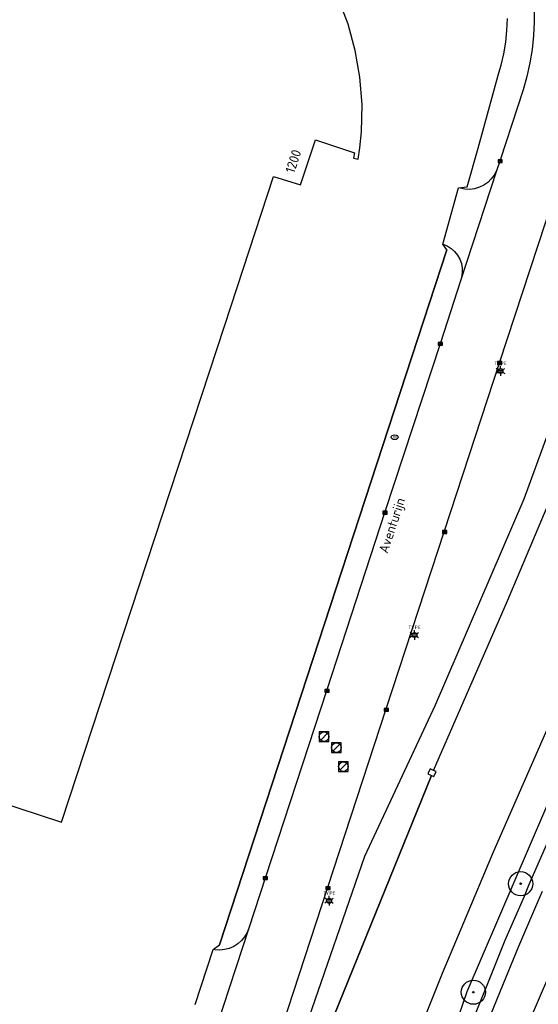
# Model space of a CAD drawing. Header units: metres. Extents: x 102000 to 105000, y 414600 to 420766.
# Tile 202 of 256: x 103134 to 103187, y 420395 to 420497. Entities that reach past the tile are written whole.
import ezdxf
from ezdxf.enums import TextEntityAlignment as Align

# ---------------------------------------------------------------- set-up
doc = ezdxf.new("R2010")
doc.units = ezdxf.units.M
doc.layers.get('0').update_dxf_attribs({"color": 8})
doc.styles.add('MtXpl_NLCS-ISO', font='NLCS-ISO.ttf')
doc.styles.add('NLCS-ISO', font='NLCS-ISO.ttf')

msp = doc.modelspace()

# ---------------------------------------------------------------- hatches: boundary and pattern name
at = {"ltscale": 0.1}
h = msp.add_hatch(color=256, dxfattribs=at)
edge = h.paths.add_edge_path()
edge.add_arc((103185.53, 420407.35), 0.075, 0, 360)
h = msp.add_hatch(color=256, dxfattribs=at)
edge = h.paths.add_edge_path()
edge.add_arc((103180.62, 420396.08), 0.075, 0, 360)

# ---------------------------------------------------------------- linework, layer by layer
for p, q in [((103167.61, 420496.6), (103166.61, 420499.25)), ((103186.93, 420498.27), (103186.94, 420496.85)), ((103184.11, 420495.96), (103184.16, 420497.19)), ((103184.11, 420495.96), (103184.16, 420497.19)), ((103186.94, 420496.85), (103186.86, 420495.42)), ((103168.35, 420493.88), (103167.61, 420496.6)), ((103183.98, 420494.74), (103184.11, 420495.96)), ((103183.98, 420494.74), (103184.11, 420495.96)), ((103186.86, 420495.42), (103186.71, 420493.99)), ((103168.84, 420491.09), (103168.35, 420493.88)), ((103183.77, 420493.53), (103183.98, 420494.74)), ((103183.77, 420493.53), (103183.98, 420494.74)), ((103186.71, 420493.99), (103186.48, 420492.58)), ((103183.49, 420492.34), (103183.77, 420493.53)), ((103183.49, 420492.34), (103183.77, 420493.53)), ((103183.25, 420491.56), (103183.49, 420492.34)), ((103183.25, 420491.56), (103183.49, 420492.34)), ((103186.48, 420492.58), (103186.17, 420491.18)), ((103169.06, 420488.27), (103168.84, 420491.09)), ((103181.12, 420483.72), (103183.25, 420491.56)), ((103181.12, 420483.72), (103183.25, 420491.56)), ((103186.17, 420491.18), (103185.78, 420489.8)), ((103185.78, 420489.8), (103183.4, 420482.48)), ((103169.02, 420485.44), (103169.06, 420488.27)), ((103183.37, 420461.53), (103191.9, 420487.58)), ((103162.68, 420479.91), (103164.24, 420484.59)), ((103164.24, 420484.59), (103168.28, 420483.25)), ((103168.84, 420483.77), (103169.02, 420485.44)), ((103168.67, 420482.6), (103168.84, 420483.77)), ((103179.96, 420479.72), (103181.12, 420483.72)), ((103179.96, 420479.72), (103181.12, 420483.72)), ((103168.28, 420483.25), (103168.16, 420482.68)), ((103168.16, 420482.68), (103168.67, 420482.6)), ((103183.18, 420482.23), (103183.62, 420482.53)), ((103183.62, 420482.23), (103183.18, 420482.53)), ((103183.62, 420482.53), (103183.18, 420482.53)), ((103183.18, 420482.53), (103183.18, 420482.23)), ((103183.62, 420482.23), (103183.62, 420482.53)), ((103183.4, 420482.48), (103183.03, 420481.38)), ((103183.18, 420482.23), (103183.62, 420482.23)), ((103154.81, 420465.34), (103159.88, 420480.78)), ((103159.88, 420480.78), (103162.68, 420479.91)), ((103183.03, 420481.38), (103179.3, 420469.96)), ((103182.48, 420480.53), (103182.12, 420480.17)), ((103182.79, 420480.93), (103182.48, 420480.53)), ((103183.03, 420481.38), (103182.79, 420480.93)), ((103177.46, 420473.77), (103179.09, 420479.6)), ((103179.09, 420479.6), (103179.96, 420479.72)), ((103179.24, 420479.56), (103179.09, 420479.6)), ((103179.74, 420479.47), (103179.24, 420479.56)), ((103180.25, 420479.45), (103179.74, 420479.47)), ((103180.75, 420479.52), (103180.25, 420479.45)), ((103181.24, 420479.67), (103180.75, 420479.52)), ((103181.7, 420479.89), (103181.24, 420479.67)), ((103182.12, 420480.17), (103181.7, 420479.89)), ((103185.91, 420447.31), (103196.82, 420477.47)), ((103177.46, 420473.77), (103177.9, 420473.58)), ((103177.86, 420473.17), (103177.46, 420473.77)), ((103177.9, 420473.58), (103178.31, 420473.32)), ((103178.31, 420473.32), (103178.67, 420473)), ((103177.86, 420473.17), (103154.25, 420401.01)), ((103154.25, 420401.01), (103177.86, 420473.17)), ((103178.67, 420473), (103178.98, 420472.62)), ((103178.98, 420472.62), (103179.21, 420472.2)), ((103179.21, 420472.2), (103179.38, 420471.74)), ((103179.38, 420471.74), (103179.46, 420471.26)), ((103179.46, 420471.26), (103179.47, 420470.78)), ((103179.4, 420470.29), (103179.3, 420469.96)), ((103179.47, 420470.78), (103179.4, 420470.29)), ((103179.3, 420469.96), (103177.19, 420463.51)), ((103137.85, 420413.75), (103154.81, 420465.34)), ((103177.19, 420463.51), (103171.44, 420445.98)), ((103176.97, 420463.26), (103177.42, 420463.56)), ((103177.42, 420463.26), (103176.97, 420463.56)), ((103177.42, 420463.56), (103176.97, 420463.56)), ((103176.97, 420463.56), (103176.97, 420463.26)), ((103176.97, 420463.26), (103177.42, 420463.26)), ((103177.42, 420463.26), (103177.42, 420463.56)), ((103177.63, 420443.98), (103183.37, 420461.53)), ((103183.14, 420461.28), (103183.59, 420461.58)), ((103183.59, 420461.28), (103183.14, 420461.58)), ((103183.59, 420461.58), (103183.14, 420461.58)), ((103183.14, 420461.58), (103183.14, 420461.28)), ((103183.14, 420461.28), (103183.59, 420461.28)), ((103183.59, 420461.28), (103183.59, 420461.58)), ((103183.2, 420460.69), (103183.66, 420460.69)), ((103183.2, 420460.49), (103183.66, 420460.49)), ((103184.15, 420436.72), (103189.8, 420450.11)), ((103176.68, 420425.94), (103185.91, 420447.31)), ((103171.44, 420445.98), (103165.41, 420427.48)), ((103171.21, 420445.73), (103171.66, 420446.03)), ((103171.66, 420445.73), (103171.21, 420446.03)), ((103171.66, 420446.03), (103171.21, 420446.03)), ((103171.21, 420446.03), (103171.21, 420445.73)), ((103171.21, 420445.73), (103171.66, 420445.73)), ((103171.66, 420445.73), (103171.66, 420446.03)), ((103171.57, 420425.5), (103177.63, 420443.98)), ((103177.4, 420443.73), (103177.85, 420444.03)), ((103177.85, 420443.73), (103177.4, 420444.03)), ((103177.85, 420444.03), (103177.4, 420444.03)), ((103177.4, 420444.03), (103177.4, 420443.73)), ((103177.4, 420443.73), (103177.85, 420443.73)), ((103177.85, 420443.73), (103177.85, 420444.03)), ((103176.48, 420419.12), (103184.15, 420436.72)), ((103174.27, 420433.28), (103174.73, 420433.28)), ((103174.27, 420433.08), (103174.73, 420433.08)), ((103081.04, 420432.4), (103137.85, 420413.75)), ((103195.37, 420432.09), (103179.93, 420396.11)), ((103190.93, 420429.52), (103182.67, 420410.61)), ((103165.41, 420427.48), (103159.04, 420408.02)), ((103165.19, 420427.23), (103165.64, 420427.53)), ((103165.64, 420427.23), (103165.19, 420427.53)), ((103165.64, 420427.53), (103165.19, 420427.53)), ((103165.19, 420427.53), (103165.19, 420427.23)), ((103165.64, 420427.23), (103165.64, 420427.53)), ((103165.19, 420427.23), (103165.64, 420427.23)), ((103165.52, 420406.99), (103171.57, 420425.5)), ((103169.34, 420410.2), (103176.68, 420425.94)), ((103171.35, 420425.25), (103171.8, 420425.55)), ((103171.8, 420425.25), (103171.35, 420425.55)), ((103171.8, 420425.55), (103171.35, 420425.55)), ((103171.35, 420425.55), (103171.35, 420425.25)), ((103171.8, 420425.25), (103171.8, 420425.55)), ((103171.35, 420425.25), (103171.8, 420425.25)), ((103165.62, 420423.11), (103164.62, 420423.11)), ((103164.62, 420423.11), (103164.62, 420422.11)), ((103164.77, 420422.26), (103165.47, 420422.97)), ((103165.62, 420422.11), (103165.62, 420423.11)), ((103164.62, 420422.11), (103165.62, 420422.11)), ((103166.9, 420421.98), (103165.9, 420421.98)), ((103165.9, 420421.98), (103165.9, 420420.98)), ((103166.05, 420421.13), (103166.75, 420421.84)), ((103166.9, 420420.98), (103166.9, 420421.98)), ((103165.9, 420420.98), (103166.9, 420420.98)), ((103167.63, 420420.01), (103166.63, 420420.01)), ((103166.63, 420420.01), (103166.63, 420419.01)), ((103166.78, 420419.16), (103167.48, 420419.87)), ((103167.63, 420419.01), (103167.63, 420420.01)), ((103176.12, 420419.26), (103175.9, 420418.75)), ((103176.48, 420419.12), (103176.12, 420419.26)), ((103176.76, 420419), (103176.48, 420419.12)), ((103176.28, 420418.58), (103164.91, 420390.61)), ((103164.91, 420390.61), (103176.28, 420418.58)), ((103166.63, 420419.01), (103167.63, 420419.01)), ((103175.9, 420418.75), (103176.28, 420418.58)), ((103176.28, 420418.58), (103176.51, 420418.48)), ((103176.51, 420418.48), (103176.76, 420419)), ((103186.39, 420407.18), (103190.63, 420416.95)), ((103195.42, 420414.09), (103185.57, 420391.1)), ((103154.49, 420367.18), (103169.34, 420410.2)), ((103182.67, 420410.61), (103179.58, 420403.28)), ((103159.04, 420408.02), (103157.31, 420402.74)), ((103158.81, 420407.77), (103159.26, 420408.07)), ((103159.26, 420407.77), (103158.81, 420408.07)), ((103159.26, 420408.07), (103158.81, 420408.07)), ((103158.81, 420408.07), (103158.81, 420407.77)), ((103159.26, 420407.77), (103159.26, 420408.07)), ((103158.81, 420407.77), (103159.26, 420407.77)), ((103159.14, 420387.53), (103165.52, 420406.99)), ((103165.3, 420406.74), (103165.75, 420407.04)), ((103165.75, 420406.74), (103165.3, 420407.04)), ((103165.75, 420407.04), (103165.3, 420407.04)), ((103165.3, 420407.04), (103165.3, 420406.74)), ((103165.75, 420406.74), (103165.75, 420407.04)), ((103185.92, 420406.05), (103186.39, 420407.18)), ((103165.3, 420406.74), (103165.75, 420406.74)), ((103183.93, 420401.47), (103185.92, 420406.05)), ((103187.32, 420405.46), (103187.79, 420406.58)), ((103165.41, 420405.67), (103165.88, 420405.67)), ((103165.41, 420405.47), (103165.88, 420405.47)), ((103185.34, 420400.88), (103187.32, 420405.46)), ((103179.58, 420403.28), (103177.39, 420398.02)), ((103157.31, 420402.74), (103153.51, 420391.14)), ((103156.87, 420401.83), (103156.55, 420401.44)), ((103157.13, 420402.27), (103156.87, 420401.83)), ((103157.31, 420402.74), (103157.13, 420402.27)), ((103153.62, 420400.51), (103154.25, 420401.01)), ((103155.74, 420400.83), (103155.28, 420400.63)), ((103156.17, 420401.1), (103155.74, 420400.83)), ((103156.55, 420401.44), (103156.17, 420401.1)), ((103182.04, 420396.8), (103183.93, 420401.47)), ((103183.45, 420396.23), (103185.34, 420400.88)), ((103151.74, 420394.81), (103153.62, 420400.51)), ((103153.77, 420400.48), (103153.62, 420400.51)), ((103154.28, 420400.45), (103153.77, 420400.48)), ((103154.79, 420400.5), (103154.28, 420400.45)), ((103155.28, 420400.63), (103154.79, 420400.5)), ((103177.39, 420398.02), (103174.98, 420392.04)), ((103180.41, 420392.84), (103182.04, 420396.8)), ((103179.93, 420396.11), (103174.12, 420379.14)), ((103181.83, 420392.28), (103183.45, 420396.23))]:
    msp.add_line(p, q)
for p, q in [((103183.43, 420460.84), (103183.43, 420461.09)), ((103183.21, 420460.71), (103182.99, 420460.84)), ((103183.21, 420460.46), (103182.99, 420460.33)), ((103183.43, 420460.33), (103183.43, 420460.08)), ((103183.65, 420460.71), (103183.87, 420460.84)), ((103183.65, 420460.46), (103183.87, 420460.33)), ((103174.28, 420433.3), (103174.06, 420433.43)), ((103174.5, 420433.43), (103174.5, 420433.68)), ((103174.72, 420433.3), (103174.94, 420433.43)), ((103174.28, 420433.05), (103174.06, 420432.92)), ((103174.5, 420432.92), (103174.5, 420432.67)), ((103174.72, 420433.05), (103174.94, 420432.92)), ((103165.42, 420405.7), (103165.21, 420405.83)), ((103165.64, 420405.83), (103165.64, 420406.08)), ((103165.86, 420405.7), (103166.08, 420405.83)), ((103165.42, 420405.45), (103165.21, 420405.32)), ((103165.64, 420405.32), (103165.64, 420405.07)), ((103165.86, 420405.45), (103166.08, 420405.32))]:
    msp.add_line(p, q, dxfattribs=at)
for centre, radius in [((103183.43, 420460.59), 0.253), ((103174.5, 420433.18), 0.253), ((103185.53, 420407.35), 0.075), ((103165.64, 420405.57), 0.253), ((103180.62, 420396.08), 0.075)]:
    msp.add_circle(centre, radius, dxfattribs=at)
for centre, radius in [((103165.12, 420422.61), 0.5), ((103166.4, 420421.48), 0.5), ((103167.13, 420419.51), 0.5), ((103185.53, 420407.35), 1.25), ((103185.53, 420407.35), 0.0225), ((103180.62, 420396.08), 1.25), ((103180.62, 420396.08), 0.0225)]:
    msp.add_circle(centre, radius)
msp.add_ellipse((103172.45, 420453.71), major_axis=(-0.364, 0), ratio=0.685994)

# ---------------------------------------------------------------- texts
for s, height, rotation, style, p in [('1200', 1, 72.0208, 'MtXpl_NLCS-ISO', (103162.02, 420481.05)), ('BR', 0.2, 360, 'NLCS-ISO', (103172.3, 420453.64)), ('Aventurijn', 1, 71.8187, 'MtXpl_NLCS-ISO', (103171.71, 420441.58))]:
    msp.add_text(s, height=height, rotation=rotation, dxfattribs=dict(style=style)).set_placement(p)
at = {"style": 'NLCS-ISO'}
for p in [(103183.43, 420461.09), (103174.5, 420433.68), (103165.64, 420406.08)]:
    msp.add_attdef('TYPE', text='', height=0.36, dxfattribs=at).set_placement(p, align=Align.BOTTOM_CENTER)

doc.saveas('drawing.dxf')
